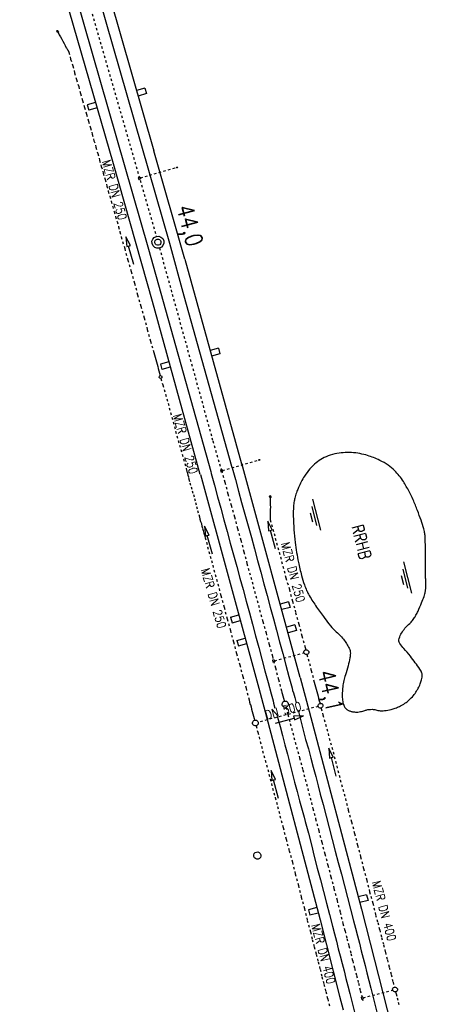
# Model space of a CAD drawing. Extents: x 447426 to 448116, y 440349 to 441552.
# Tile 3 of 21: x 447698 to 447787, y 440723 to 440928. Entities that reach past the tile are written whole.
import ezdxf

# ---------------------------------------------------------------- set-up
doc = ezdxf.new("R2010")
doc.units = 0
doc.header["$LTSCALE"] = 2
doc.header["$MEASUREMENT"] = 0
for name, pattern in [('ACAD_ISO03W100', [0.5, 0.25, -0.25]), ('ACAD_ISO05W100', [0.5, 0.25, -0.25]), ('ACAD_ISO10W100W', [0.5, 0.25, -0.25]), ('AUSGEZOGEN', [0]), ('STRICHLINIEX2', [0.5, 0.25, -0.25])]:
    doc.linetypes.add(name, pattern=pattern)
for name, color, linetype in [('Bahnachse', 7, 'CONTINUOUS'), ('Durchlässe', 15, 'CONTINUOUS'), ('FBR', 8, 'CONTINUOUS'), ('Gleisachsen', 7, 'CONTINUOUS'), ('Ingenieurbauwerke', 15, 'CONTINUOUS'), ('RRB', 4, 'AUSGEZOGEN'), ('TEXTU', 4, 'CONTINUOUS'), ('Tiefenentwässerung', 15, 'CONTINUOUS')]:
    doc.layers.add(name, color=color, linetype=linetype)
doc.styles.add('ROMANS', font='romans.shx', dxfattribs={"width": 0.8})

# ---------------------------------------------------------------- blocks, each defined once
blk = doc.blocks.new('WASSER2')
at = {"layer": 'TEXTU'}
for p, q in [((-3.34, 0.01), (3.36, 0.01)), ((-1.9, -0.54), (2.16, -0.54)), ((-0.7, -1.16), (1.24, -1.16))]:
    blk.add_line(p, q, dxfattribs=at)

msp = doc.modelspace()

# ---------------------------------------------------------------- linework, layer by layer
at = {"layer": 'Bahnachse', "linetype": 'ACAD_ISO10W100W'}
for p, q in [((447699.12, 440976.89), (447726.26, 440882.58)), ((447726.94, 440880.17), (447738.03, 440840.04)), ((447738.03, 440840.04), (447739.76, 440834.22))]:
    msp.add_line(p, q, dxfattribs=at)
at = {"layer": 'Bahnachse', "linetype": 'ACAD_ISO05W100'}
for p, q in [((447739.76, 440834.22), (447739.85, 440833.88)), ((447739.85, 440833.88), (447740.54, 440831.46)), ((447740.54, 440831.46), (447741.18, 440829.03)), ((447741.18, 440829.03), (447741.86, 440826.66)), ((447741.86, 440826.66), (447742.55, 440824.23)), ((447742.55, 440824.23), (447743.18, 440821.8)), ((447743.18, 440821.8), (447743.87, 440819.38)), ((447743.87, 440819.38), (447744.5, 440817)), ((447744.5, 440817), (447745.14, 440814.57)), ((447745.14, 440814.57), (447747.78, 440804.91)), ((447747.78, 440804.91), (447748.47, 440802.49)), ((447748.47, 440802.49), (447749.1, 440800.11)), ((447749.1, 440800.11), (447749.74, 440797.68)), ((447749.74, 440797.68), (447750.42, 440795.26)), ((447750.42, 440795.26), (447751.06, 440792.83)), ((447751.06, 440792.83), (447751.69, 440790.45)), ((447751.69, 440790.45), (447752.33, 440788.02)), ((447752.33, 440788.02), (447752.46, 440787.53)), ((447752.46, 440787.53), (447752.63, 440787.05)), ((447752.63, 440787.05), (447752.76, 440786.57)), ((447752.76, 440786.57), (447752.89, 440786.08)), ((447752.89, 440786.08), (447752.93, 440785.91)), ((447753.26, 440784.65), (447753.56, 440783.52)), ((447753.56, 440783.52), (447753.65, 440783.16)), ((447753.65, 440783.16), (447754.16, 440781.27)), ((447754.16, 440781.27), (447754.67, 440779.33)), ((447754.67, 440779.33), (447755.18, 440777.38)), ((447755.18, 440777.38), (447755.74, 440775.45)), ((447755.74, 440775.45), (447756.08, 440774.13)), ((447756.08, 440774.13), (447756.75, 440771.61)), ((447756.75, 440771.61), (447757.26, 440769.66)), ((447757.26, 440769.66), (447757.77, 440767.72)), ((447757.77, 440767.72), (447758.86, 440763.56)), ((447758.86, 440763.56), (447759.42, 440761.45)), ((447759.42, 440761.45), (447760.06, 440759.02)), ((447760.06, 440759.02), (447760.7, 440756.59)), ((447760.7, 440756.59), (447761.34, 440754.16)), ((447761.34, 440754.16), (447761.97, 440751.78)), ((447761.97, 440751.78), (447762.6, 440749.35)), ((447762.6, 440749.35), (447763.24, 440746.92)), ((447763.24, 440746.92), (447763.88, 440744.49)), ((447763.88, 440744.49), (447764.52, 440742.06)), ((447764.52, 440742.06), (447765.1, 440739.67)), ((447765.1, 440739.67), (447765.55, 440738.12)), ((447765.55, 440738.12), (447765.94, 440736.56)), ((447765.94, 440736.56), (447766.34, 440735.01)), ((447766.34, 440735.01), (447766.74, 440733.45)), ((447766.74, 440733.45), (447767.14, 440731.89)), ((447767.14, 440731.89), (447767.53, 440730.39)), ((447767.53, 440730.39), (447767.93, 440728.83)), ((447767.93, 440728.83), (447768.33, 440727.27)), ((447768.33, 440727.27), (447768.72, 440725.71)), ((447768.72, 440725.71), (447769.12, 440724.16)), ((447769.12, 440724.16), (447769.36, 440723.28))]:
    msp.add_line(p, q, dxfattribs=at)
at = {"layer": 'Bahnachse', "linetype": 'Continuous'}
for centre, major_axis, start_param, end_param in [((447726.6, 440881.37), (-0.884, 0.884), 2.595086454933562, 8.878271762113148), ((447726.6, 440881.37), (-0.46, 0.46), 2.595086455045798, 8.878271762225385), ((447753.1, 440785.28), (-0.46, 0.46), 2.595086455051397, 8.878271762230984)]:
    msp.add_ellipse(centre, major_axis=major_axis, ratio=1, start_param=start_param, end_param=end_param, dxfattribs=at)
at = {"layer": 'Durchlässe', "linetype": 'STRICHLINIEX2'}
msp.add_line((447759.97, 440784.82), (447747.47, 440781.54), dxfattribs=at)
at = {"layer": 'Durchlässe', "linetype": 'Continuous'}
for p, q in [((447751.08, 440781.37), (447754.95, 440782.39)), ((447756.88, 440782.89), (447754.85, 440782.77)), ((447754.85, 440782.77), (447754.95, 440782.39)), ((447754.95, 440782.39), (447755.05, 440782)), ((447755.05, 440782), (447756.88, 440782.89))]:
    msp.add_line(p, q, dxfattribs=at)
msp.add_ellipse((447747.29, 440753.81), major_axis=(-0.53, 0.53), ratio=1, start_param=2.595086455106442, end_param=8.878271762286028, dxfattribs=at)
at = {"layer": 'FBR', "flags": 128}
msp.add_lwpolyline([(447769.46, 441025.43, 0.002594), (447771.49, 441016.81, -0.006076), (447771.7, 441015.87, -0.000353), (447776.21, 440994.6, -0.002468), (447776.84, 440991.56, -0.000901), (447779.57, 440977.85, -0.00115), (447781.66, 440967.1, -0.001191), (447784.42, 440952.59, -0.001728), (447786.27, 440942.57, -0.001757), (447786.35, 440942.13, -0.000033), (447790.5, 440918.16, -0.002365), (447791.89, 440909.85, -0.001203), (447794.52, 440893.52)], format="xyb", dxfattribs=at)
at = {"layer": 'Gleisachsen', "linetype": 'Continuous'}
for p, q in [((447700.33, 440964.55), (447724.68, 440879.92)), ((447704.65, 440965.79), (447729, 440881.17)), ((447729.01, 440881.14), (447732.02, 440870.23)), ((447724.67, 440879.95), (447727.69, 440869.01)), ((447732.02, 440870.23), (447741.94, 440834.79)), ((447727.69, 440869.01), (447737.6, 440833.65)), ((447737.6, 440833.65), (447737.71, 440833.26)), ((447741.94, 440834.79), (447742.03, 440834.45)), ((447742.03, 440834.45), (447742.72, 440832.03)), ((447737.71, 440833.26), (447738.35, 440830.83)), ((447742.72, 440832.03), (447743.36, 440829.6)), ((447738.35, 440830.83), (447739.04, 440828.41)), ((447743.36, 440829.6), (447744.03, 440827.23)), ((447739.04, 440828.41), (447739.72, 440826.04)), ((447744.03, 440827.23), (447744.72, 440824.8)), ((447739.72, 440826.04), (447740.36, 440823.61)), ((447740.36, 440823.61), (447741.04, 440821.18)), ((447744.72, 440824.8), (447745.36, 440822.37)), ((447741.04, 440821.18), (447741.67, 440818.8)), ((447745.36, 440822.37), (447746.05, 440819.95)), ((447746.05, 440819.95), (447746.68, 440817.57)), ((447741.67, 440818.8), (447742.36, 440816.38)), ((447746.68, 440817.57), (447747.32, 440815.14)), ((447742.36, 440816.38), (447743, 440813.95)), ((447747.32, 440815.14), (447748, 440812.72)), ((447743, 440813.95), (447743.64, 440811.52)), ((447743.64, 440811.52), (447744.32, 440809.15)), ((447748, 440812.72), (447748.63, 440810.34)), ((447744.32, 440809.15), (447744.95, 440806.72)), ((447748.63, 440810.34), (447749.32, 440807.91)), ((447749.32, 440807.91), (447749.96, 440805.48)), ((447744.95, 440806.72), (447745.64, 440804.29)), ((447749.96, 440805.48), (447750.64, 440803.06)), ((447745.64, 440804.29), (447746.27, 440801.91)), ((447750.64, 440803.06), (447751.28, 440800.68)), ((447746.27, 440801.91), (447746.91, 440799.48)), ((447751.28, 440800.68), (447751.91, 440798.25)), ((447746.91, 440799.48), (447747.6, 440797.06)), ((447747.6, 440797.06), (447748.23, 440794.68)), ((447751.91, 440798.25), (447752.6, 440795.83)), ((447748.23, 440794.68), (447748.86, 440792.25)), ((447752.6, 440795.83), (447753.24, 440793.4)), ((447753.24, 440793.4), (447753.87, 440791.02)), ((447748.86, 440792.25), (447749.55, 440789.83)), ((447753.87, 440791.02), (447754.51, 440788.59)), ((447749.55, 440789.83), (447750.18, 440787.45)), ((447754.51, 440788.59), (447754.63, 440788.1)), ((447750.18, 440787.45), (447750.31, 440786.96)), ((447750.31, 440786.96), (447750.44, 440786.48)), ((447750.44, 440786.48), (447750.56, 440785.99)), ((447754.63, 440788.1), (447754.81, 440787.62)), ((447754.81, 440787.62), (447754.94, 440787.14)), ((447754.94, 440787.14), (447755.07, 440786.65)), ((447755.07, 440786.65), (447755.35, 440785.58)), ((447750.56, 440785.99), (447750.69, 440785.5)), ((447750.69, 440785.5), (447750.97, 440784.44)), ((447751.41, 440782.78), (447751.46, 440782.59)), ((447751.46, 440782.59), (447752.02, 440780.65)), ((447755.78, 440783.92), (447755.83, 440783.74)), ((447755.83, 440783.74), (447756.33, 440781.84)), ((447752.02, 440780.65), (447752.52, 440778.76)), ((447756.33, 440781.84), (447756.84, 440779.9)), ((447752.52, 440778.76), (447753.03, 440776.81)), ((447756.84, 440779.9), (447757.35, 440777.95)), ((447753.03, 440776.81), (447753.54, 440774.87)), ((447757.35, 440777.95), (447757.91, 440776.02)), ((447757.91, 440776.02), (447758.42, 440774.07)), ((447753.54, 440774.87), (447754.05, 440772.92)), ((447758.42, 440774.07), (447758.93, 440772.18)), ((447754.05, 440772.92), (447754.56, 440770.98)), ((447758.93, 440772.18), (447759.44, 440770.23)), ((447754.56, 440770.98), (447755.06, 440769.08)), ((447759.44, 440770.23), (447759.95, 440768.29)), ((447755.06, 440769.08), (447755.57, 440767.14)), ((447759.95, 440768.29), (447760.4, 440766.56)), ((447755.57, 440767.14), (447756.08, 440765.2)), ((447760.4, 440766.56), (447760.97, 440764.4)), ((447756.08, 440765.2), (447757.01, 440761.81)), ((447760.97, 440764.4), (447761.6, 440762.02)), ((447757.01, 440761.81), (447757.27, 440760.88)), ((447761.6, 440762.02), (447762.24, 440759.59)), ((447757.27, 440760.88), (447757.91, 440758.45)), ((447757.91, 440758.45), (447758.55, 440756.02)), ((447762.24, 440759.59), (447762.87, 440757.16)), ((447758.55, 440756.02), (447759.14, 440753.58)), ((447762.87, 440757.16), (447763.51, 440754.73)), ((447759.14, 440753.58), (447759.77, 440751.2)), ((447763.51, 440754.73), (447764.14, 440752.35)), ((447764.14, 440752.35), (447764.78, 440749.92)), ((447759.77, 440751.2), (447760.41, 440748.77)), ((447764.78, 440749.92), (447765.42, 440747.49)), ((447760.41, 440748.77), (447761.04, 440746.34)), ((447765.42, 440747.49), (447766.06, 440745.06)), ((447761.04, 440746.34), (447761.68, 440743.91)), ((447761.68, 440743.91), (447762.31, 440741.53)), ((447766.06, 440745.06), (447766.69, 440742.63)), ((447762.31, 440741.53), (447762.95, 440739.1)), ((447766.69, 440742.63), (447767.27, 440740.24)), ((447767.27, 440740.24), (447767.72, 440738.69)), ((447762.95, 440739.1), (447763.35, 440737.54)), ((447763.35, 440737.54), (447763.75, 440735.99)), ((447767.72, 440738.69), (447768.12, 440737.13)), ((447768.12, 440737.13), (447768.52, 440735.58)), ((447763.75, 440735.99), (447764.14, 440734.43)), ((447768.52, 440735.58), (447768.92, 440734.02)), ((447764.14, 440734.43), (447764.54, 440732.92)), ((447768.92, 440734.02), (447769.32, 440732.46)), ((447764.54, 440732.92), (447764.93, 440731.36)), ((447764.93, 440731.36), (447765.33, 440729.81)), ((447769.32, 440732.46), (447769.71, 440730.96)), ((447765.33, 440729.81), (447765.73, 440728.25)), ((447769.71, 440730.96), (447770.1, 440729.4)), ((447770.1, 440729.4), (447770.5, 440727.84)), ((447765.73, 440728.25), (447766.13, 440726.69)), ((447770.5, 440727.84), (447770.92, 440726.2)), ((447766.13, 440726.69), (447766.53, 440725.14)), ((447766.56, 440725.11), (447782.25, 440662.32)), ((447770.92, 440726.2), (447786.62, 440663.41))]:
    msp.add_line(p, q, dxfattribs=at)
at = {"layer": 'Ingenieurbauwerke', "linetype": 'Continuous'}
for p, q in [((447706.41, 440967.65), (447725.76, 440900.41)), ((447697.86, 440965.19), (447717.27, 440897.72)), ((447723.88, 440913.43), (447722.15, 440912.92)), ((447723.88, 440913.43), (447724.22, 440912.28)), ((447724.22, 440912.28), (447722.49, 440911.77)), ((447713.6, 440910.46), (447711.87, 440909.95)), ((447711.87, 440909.95), (447712.21, 440908.8)), ((447713.94, 440909.31), (447712.21, 440908.8)), ((447732.21, 440877.82), (447725.76, 440900.41)), ((447717.27, 440897.72), (447725.39, 440869.1)), ((447722.53, 440894.82), (447722.91, 440894.93)), ((447722.53, 440894.82), (447722.64, 440894.43)), ((447722.91, 440894.93), (447723.02, 440894.55)), ((447722.64, 440894.43), (447723.02, 440894.55)), ((447732.21, 440877.82), (447743.97, 440835.25)), ((447725.39, 440869.1), (447735.32, 440833.15)), ((447739.19, 440859.3), (447737.46, 440858.83)), ((447739.51, 440858.15), (447737.78, 440857.67)), ((447739.19, 440859.3), (447739.51, 440858.15)), ((447728.86, 440856.52), (447727.13, 440856.04)), ((447727.13, 440856.04), (447727.45, 440854.88)), ((447729.18, 440855.36), (447727.45, 440854.88)), ((447739.61, 440834), (447740, 440834.11)), ((447739.61, 440834), (447739.72, 440833.62)), ((447739.72, 440833.62), (447740.11, 440833.73)), ((447740, 440834.11), (447740.11, 440833.73)), ((447756.24, 440790.87), (447744.07, 440835.35)), ((447735.46, 440833.09), (447747.63, 440788.6)), ((447753.81, 440806.58), (447752.07, 440806.12)), ((447754.12, 440805.42), (447752.38, 440804.96)), ((447753.81, 440806.58), (447754.12, 440805.42)), ((447741.73, 440803.38), (447743.46, 440803.86)), ((447741.73, 440803.38), (447742.05, 440802.22)), ((447742.05, 440802.22), (447743.78, 440802.71)), ((447755.13, 440801.76), (447753.39, 440801.29)), ((447755.44, 440800.6), (447753.7, 440800.13)), ((447755.13, 440801.76), (447755.44, 440800.6)), ((447743.03, 440798.55), (447744.77, 440799.04)), ((447743.03, 440798.55), (447743.35, 440797.4)), ((447743.35, 440797.4), (447745.09, 440797.88)), ((447750.83, 440794.51), (447750.44, 440794.41)), ((447750.83, 440794.51), (447750.93, 440794.13)), ((447750.44, 440794.41), (447750.54, 440794.02)), ((447750.93, 440794.13), (447750.54, 440794.02)), ((447756.24, 440790.87), (447758.08, 440783.86)), ((447747.63, 440788.6), (447749.47, 440781.6)), ((447758.08, 440783.86), (447768.98, 440742.66)), ((447749.47, 440781.6), (447760.37, 440740.41)), ((447770.04, 440745.66), (447768.29, 440745.2)), ((447770.04, 440745.66), (447770.34, 440744.49)), ((447770.34, 440744.49), (447768.6, 440744.04)), ((447759.67, 440743), (447757.93, 440742.55)), ((447757.93, 440742.55), (447758.23, 440741.38)), ((447759.97, 440741.84), (447758.23, 440741.38)), ((447768.98, 440742.66), (447775.92, 440715.27)), ((447760.37, 440740.41), (447764.42, 440724.57)), ((447764.42, 440724.57), (447765.13, 440721.74)), ((447768.87, 440724.33), (447769.26, 440724.43)), ((447768.87, 440724.33), (447768.97, 440723.95)), ((447768.97, 440723.95), (447769.36, 440724.05)), ((447769.26, 440724.43), (447769.36, 440724.05))]:
    msp.add_line(p, q, dxfattribs=at)
at = {"layer": 'Ingenieurbauwerke', "linetype": 'ACAD_ISO03W100'}
for p, q in [((447722.97, 440894.74), (447730.73, 440896.97)), ((447740.05, 440833.92), (447747.81, 440836.12)), ((447750.88, 440794.32), (447757.01, 440795.98)), ((447769.31, 440724.24), (447775.46, 440725.81))]:
    msp.add_line(p, q, dxfattribs=at)
at = {"layer": 'Ingenieurbauwerke', "linetype": 'Continuous'}
msp.add_ellipse((447730.61, 440896.93), major_axis=(0.13, 0.038), ratio=0.555556, start_param=0, end_param=6.283185, dxfattribs=at)
msp.add_ellipse((447747.69, 440836.08), major_axis=(0.13, 0.035), ratio=0.555556, dxfattribs=at)
at = {"layer": 'RRB', "flags": 128}
msp.add_lwpolyline([(447767.87, 440783.65, 0.045139), (447768.49, 440783.69, 0.028414), (447769.45, 440783.9, 0.026808), (447769.8, 440784.02, -0.031549), (447770.1, 440784.12, -0.042308), (447770.47, 440784.18, -0.021341), (447771.2, 440784.22, -0.078383), (447771.96, 440784.1, 0.06651), (447772.84, 440783.93, 0.047342), (447774.07, 440783.99, 0.039495), (447775.52, 440784.32, 0.021193), (447776.46, 440784.65, 0.024527), (447777.24, 440785.01, 0.035953), (447778.25, 440785.64, 0.038115), (447779.11, 440786.37, 0.033564), (447779.95, 440787.32, 0.038149), (447780.57, 440788.25, 0.013502), (447780.96, 440789, 0.019406), (447781.19, 440789.54, 0.022604), (447781.46, 440790.32, 0.032119), (447781.59, 440790.9, 0.028779), (447781.62, 440791.22, 0.037233), (447781.61, 440791.48, 0.056329), (447781.55, 440791.76, 0.035781), (447781.37, 440792.17, 0.036588), (447781.13, 440792.56, 0.004919), (447779.14, 440795.27, 0.034167), (447777.77, 440796.86, -0.054305), (447776.95, 440797.9, -0.224847), (447776.81, 440798.98, -0.097963), (447778.01, 440801.08, -0.036232), (447779, 440802.08, 0.060215), (447779.58, 440802.71, 0.007868), (447780.11, 440803.48, 0.02034), (447780.29, 440803.79, 0.0192), (447780.73, 440804.65, 0.009904), (447781.47, 440806.37, 0.009693), (447781.98, 440807.69, 0.023659), (447782.15, 440808.25, 0.03132), (447782.3, 440809.01, 0.035249), (447782.34, 440809.7, 0.000059), (447782.33, 440810.77, 0.000064), (447782.31, 440811.76, 0.000003), (447782.3, 440812.96, -0.000002), (447782.28, 440814.16, -0.001792), (447782.26, 440817.26, 0.002346), (447782.23, 440819.62, 0.022728), (447782.19, 440820.36, 0.020648), (447782.07, 440821.17, 0.026158), (447781.92, 440821.76, 0.008621), (447781.35, 440823.54, 0.010483), (447780.61, 440825.58, 0.00951), (447779.71, 440827.8, 0.021209), (447778.86, 440829.55, 0.017357), (447777.67, 440831.59, 0.028065), (447776.82, 440832.8, 0.028369), (447775.84, 440833.89, 0.045169), (447774.51, 440834.99, 0.038596), (447772.77, 440836, 0.018422), (447771.46, 440836.57, 0.020225), (447770.24, 440837, 0.027551), (447768.62, 440837.4, 0.026444), (447766.9, 440837.62, 0.035899), (447765.59, 440837.63, 0.027155), (447763.86, 440837.42, 0.045672), (447762.02, 440836.92, 0.050853), (447760.48, 440836.16, 0.038075), (447759.21, 440835.23, 0.042915), (447758.24, 440834.23, 0.023875), (447757.11, 440832.72, 0.032547), (447756.42, 440831.52, 0.011571), (447755.87, 440830.35, 0.016076), (447755.52, 440829.49, 0.018726), (447755.16, 440828.39, 0.023668), (447754.95, 440827.5, 0.031406), (447754.82, 440826.4, 0.017468), (447754.78, 440824.43, 0.013691), (447754.9, 440821.56, 0.014977), (447755.16, 440818.94, 0.008951), (447755.46, 440816.87, 0.008867), (447755.85, 440814.79, 0.015455), (447756.49, 440812.07, 0.020864), (447757.1, 440810.1, 0.015324), (447757.55, 440808.96, 0.022026), (447757.92, 440808.2, 0.02007), (447758.66, 440806.95, 0.010385), (447760.22, 440804.64, 0.005673), (447761.05, 440803.5, 0.004222), (447762.2, 440801.98, 0.044727), (447763.5, 440800.57, -0.034822), (447765.2, 440798.8, -0.058186), (447766.42, 440796.93, -0.122609), (447766.65, 440795.89, -0.037109), (447766.56, 440794.92, -0.021218), (447766.19, 440793.26, -0.017904), (447765.62, 440791.36, 0.029844), (447765.3, 440790.21, 0.020943), (447765.07, 440788.89, 0.022749), (447764.97, 440787.66, 0.016051), (447764.97, 440786.71, 0.024114), (447765.02, 440786.09, 0.021766), (447765.1, 440785.59, 0.032762), (447765.19, 440785.26, 0.033274), (447765.35, 440784.9, 0.040058), (447765.52, 440784.62, 0.014387), (447765.63, 440784.48, 0.017073), (447765.73, 440784.37, 0.035054), (447765.93, 440784.19, 0.037197), (447766.15, 440784.04, 0.032031), (447766.37, 440783.93, 0.027214), (447766.65, 440783.84, 0.016753), (447766.96, 440783.76, 0.015856), (447767.29, 440783.69, 0.018923), (447767.54, 440783.67, 0.014079)], format="xyb", close=True, dxfattribs=at)
at = {"layer": 'Tiefenentwässerung', "linetype": 'ACAD_ISO03W100'}
for p, q in [((447705.64, 440925.42), (447705.86, 440924.97)), ((447705.86, 440924.97), (447706.09, 440924.51)), ((447706.09, 440924.51), (447706.37, 440924.07)), ((447706.37, 440924.07), (447706.6, 440923.61)), ((447706.6, 440923.61), (447706.83, 440923.16)), ((447706.83, 440923.16), (447707.1, 440922.71)), ((447707.1, 440922.71), (447707.33, 440922.26)), ((447707.33, 440922.26), (447707.56, 440921.8)), ((447707.56, 440921.8), (447707.84, 440921.36)), ((447707.84, 440921.36), (447708.06, 440920.9)), ((447708.06, 440920.9), (447708.46, 440919.46)), ((447708.46, 440919.46), (447708.89, 440918.07)), ((447708.89, 440918.07), (447709.29, 440916.62)), ((447709.29, 440916.62), (447709.68, 440915.18)), ((447709.68, 440915.18), (447710.13, 440913.74)), ((447710.13, 440913.74), (447710.52, 440912.3)), ((447710.52, 440912.3), (447710.92, 440910.85)), ((447710.92, 440910.85), (447711.36, 440909.42)), ((447711.36, 440909.42), (447711.76, 440907.97)), ((447711.76, 440907.97), (447712.15, 440906.52)), ((447712.15, 440906.52), (447712.57, 440905.19)), ((447712.57, 440905.19), (447712.94, 440903.84)), ((447712.94, 440903.84), (447713.31, 440902.49)), ((447713.31, 440902.49), (447713.73, 440901.15)), ((447713.73, 440901.15), (447714.1, 440899.8)), ((447714.1, 440899.8), (447714.47, 440898.45)), ((447714.47, 440898.45), (447714.84, 440897.1)), ((447714.84, 440897.1), (447715.25, 440895.76)), ((447715.25, 440895.76), (447715.62, 440894.41)), ((447715.62, 440894.41), (447715.99, 440893.06)), ((447715.99, 440893.06), (447716.28, 440892)), ((447716.28, 440892), (447716.62, 440890.95)), ((447716.62, 440890.95), (447716.91, 440889.89)), ((447716.91, 440889.89), (447717.2, 440888.83)), ((447717.2, 440888.83), (447717.49, 440887.77)), ((447717.49, 440887.77), (447717.78, 440886.71)), ((447717.78, 440886.71), (447718.12, 440885.66)), ((447718.12, 440885.66), (447718.41, 440884.6)), ((447718.41, 440884.6), (447718.7, 440883.54)), ((447718.7, 440883.54), (447718.99, 440882.48)), ((447718.99, 440882.48), (447719.7, 440880.08)), ((447719.7, 440880.08), (447720.36, 440877.67)), ((447720.36, 440877.67), (447721.02, 440875.25)), ((447721.02, 440875.25), (447721.73, 440872.86)), ((447721.73, 440872.86), (447722.39, 440870.44)), ((447722.39, 440870.44), (447723.09, 440868.05)), ((447723.09, 440868.05), (447723.75, 440865.63)), ((447723.75, 440865.63), (447724.41, 440863.22)), ((447724.41, 440863.22), (447725.07, 440860.81)), ((447725.07, 440860.81), (447725.78, 440858.41)), ((447725.78, 440858.41), (447725.91, 440857.93)), ((447725.91, 440857.93), (447726.04, 440857.45)), ((447726.04, 440857.45), (447726.18, 440856.97)), ((447726.18, 440856.97), (447726.31, 440856.48)), ((447726.31, 440856.48), (447726.44, 440856)), ((447726.44, 440856), (447726.57, 440855.52)), ((447726.57, 440855.52), (447726.69, 440855.09)), ((447726.69, 440855.09), (447726.82, 440854.6)), ((447726.82, 440854.6), (447726.95, 440854.12)), ((447726.95, 440854.12), (447727.09, 440853.64)), ((447727.09, 440853.64), (447727.09, 440853.62)), ((447727.25, 440853.04), (447727.61, 440851.71)), ((447727.61, 440851.71), (447728.19, 440849.79)), ((447728.19, 440849.79), (447728.72, 440847.87)), ((447728.72, 440847.87), (447729.25, 440845.94)), ((447729.25, 440845.94), (447729.77, 440844.01)), ((447729.77, 440844.01), (447730.3, 440842.08)), ((447730.3, 440842.08), (447730.83, 440840.15)), ((447730.83, 440840.15), (447731.4, 440838.23)), ((447731.4, 440838.23), (447731.93, 440836.3)), ((447731.93, 440836.3), (447732.46, 440834.37)), ((447732.46, 440834.37), (447732.5, 440834.23)), ((447732.5, 440834.23), (447732.54, 440834.09)), ((447732.54, 440834.09), (447732.58, 440833.94)), ((447732.58, 440833.94), (447732.62, 440833.8)), ((447732.62, 440833.8), (447732.66, 440833.65)), ((447732.66, 440833.65), (447732.7, 440833.51)), ((447732.7, 440833.51), (447732.74, 440833.36)), ((447732.74, 440833.36), (447732.78, 440833.22)), ((447732.78, 440833.22), (447732.82, 440833.07)), ((447732.82, 440833.07), (447732.86, 440832.93)), ((447732.86, 440832.93), (447732.95, 440832.57)), ((447732.98, 440832.44), (447733.07, 440832.1)), ((447733.07, 440832.1), (447733.28, 440831.32)), ((447733.28, 440831.32), (447733.5, 440830.5)), ((447733.5, 440830.5), (447733.77, 440829.69)), ((447733.77, 440829.69), (447733.99, 440828.87)), ((447733.99, 440828.87), (447734.22, 440828.05)), ((447734.22, 440828.05), (447734.44, 440827.22)), ((447734.44, 440827.22), (447734.66, 440826.4)), ((447749.98, 440828.72), (447749.98, 440828.35)), ((447749.98, 440828.35), (447750, 440827.79)), ((447750, 440827.79), (447750, 440827.28)), ((447750, 440827.28), (447750, 440826.77)), ((447734.66, 440826.4), (447734.88, 440825.58)), ((447734.88, 440825.58), (447735.1, 440824.76)), ((447750.01, 440826.26), (447749.96, 440825.74)), ((447749.96, 440825.74), (447749.96, 440825.23)), ((447749.96, 440825.23), (447749.98, 440824.67)), ((447750, 440826.77), (447750.01, 440826.26)), ((447735.1, 440824.76), (447735.25, 440824.28)), ((447735.25, 440824.28), (447735.35, 440823.79)), ((447735.35, 440823.79), (447735.5, 440823.31)), ((447735.5, 440823.31), (447735.65, 440822.83)), ((447749.98, 440824.67), (447749.98, 440824.16)), ((447749.98, 440824.16), (447749.98, 440823.65)), ((447749.98, 440823.65), (447750.24, 440822.68)), ((447735.65, 440822.83), (447735.76, 440822.34)), ((447735.76, 440822.34), (447735.91, 440821.86)), ((447735.91, 440821.86), (447736.06, 440821.38)), ((447736.06, 440821.38), (447736.16, 440820.89)), ((447750.24, 440822.68), (447750.49, 440821.71)), ((447750.49, 440821.71), (447750.79, 440820.76)), ((447736.16, 440820.89), (447736.31, 440820.41)), ((447736.31, 440820.41), (447736.41, 440819.92)), ((447736.41, 440819.92), (447736.71, 440818.96)), ((447750.79, 440820.76), (447751.04, 440819.79)), ((447751.04, 440819.79), (447751.29, 440818.82)), ((447736.71, 440818.96), (447736.96, 440817.99)), ((447736.96, 440817.99), (447737.21, 440817.02)), ((447737.21, 440817.02), (447737.47, 440816.06)), ((447751.29, 440818.82), (447751.54, 440817.85)), ((447751.54, 440817.85), (447751.85, 440816.89)), ((447737.47, 440816.06), (447737.76, 440815.15)), ((447737.76, 440815.15), (447738.01, 440814.18)), ((447751.85, 440816.89), (447752.1, 440815.92)), ((447752.1, 440815.92), (447752.35, 440814.95)), ((447752.35, 440814.95), (447752.6, 440813.98)), ((447738.01, 440814.18), (447738.26, 440813.21)), ((447738.26, 440813.21), (447738.51, 440812.24)), ((447752.6, 440813.98), (447753.25, 440811.56)), ((447738.51, 440812.24), (447738.81, 440811.28)), ((447738.81, 440811.28), (447739.06, 440810.31)), ((447753.25, 440811.56), (447753.96, 440809.16)), ((447739.06, 440810.31), (447739.72, 440807.89)), ((447753.96, 440809.16), (447754.61, 440806.74)), ((447739.72, 440807.89), (447740.37, 440805.47)), ((447754.61, 440806.74), (447755.27, 440804.32)), ((447740.37, 440805.47), (447741.03, 440803.06)), ((447741.03, 440803.06), (447741.68, 440800.64)), ((447755.27, 440804.32), (447755.92, 440801.9)), ((447741.68, 440800.64), (447742.32, 440798.27)), ((447755.92, 440801.9), (447756.57, 440799.49)), ((447756.57, 440799.49), (447757.23, 440797.07)), ((447742.32, 440798.27), (447742.98, 440795.85)), ((447757.23, 440797.07), (447757.36, 440796.59)), ((447742.98, 440795.85), (447743.63, 440793.44)), ((447757.62, 440795.63), (447757.87, 440794.7)), ((447757.87, 440794.7), (447758.52, 440792.28)), ((447743.63, 440793.44), (447744.28, 440791.02)), ((447744.28, 440791.02), (447744.94, 440788.6)), ((447758.52, 440792.28), (447759.13, 440789.85)), ((447744.94, 440788.6), (447745.59, 440786.18)), ((447759.13, 440789.85), (447759.28, 440789.37)), ((447759.28, 440789.37), (447759.43, 440788.9)), ((447759.43, 440788.9), (447759.53, 440788.41)), ((447759.53, 440788.41), (447759.68, 440787.93)), ((447759.68, 440787.93), (447759.78, 440787.44)), ((447759.78, 440787.44), (447759.93, 440786.96)), ((447759.93, 440786.96), (447760.04, 440786.47)), ((447760.04, 440786.47), (447760.19, 440785.99)), ((447745.59, 440786.18), (447745.69, 440785.69)), ((447745.69, 440785.69), (447745.84, 440785.21)), ((447745.84, 440785.21), (447745.99, 440784.73)), ((447745.99, 440784.73), (447746.1, 440784.24)), ((447746.1, 440784.24), (447746.25, 440783.77)), ((447760.19, 440785.99), (447760.34, 440785.51)), ((447760.6, 440784.39), (447760.94, 440783.08)), ((447746.25, 440783.77), (447746.35, 440783.28)), ((447746.35, 440783.28), (447746.5, 440782.8)), ((447746.5, 440782.8), (447746.65, 440782.32)), ((447746.65, 440782.32), (447746.72, 440781.96)), ((447760.94, 440783.08), (447761.49, 440781.15)), ((447747.04, 440780.8), (447747.39, 440779.46)), ((447761.49, 440781.15), (447762, 440779.21)), ((447747.39, 440779.46), (447747.9, 440777.52)), ((447762, 440779.21), (447762.5, 440777.28)), ((447747.9, 440777.52), (447748.4, 440775.58)), ((447762.5, 440777.28), (447763.05, 440775.35)), ((447748.4, 440775.58), (447748.95, 440773.65)), ((447763.05, 440775.35), (447763.56, 440773.41)), ((447748.95, 440773.65), (447749.46, 440771.72)), ((447763.56, 440773.41), (447764.06, 440771.47)), ((447749.46, 440771.72), (447749.96, 440769.78)), ((447764.06, 440771.47), (447764.56, 440769.53)), ((447749.96, 440769.78), (447750.46, 440767.84)), ((447750.46, 440767.84), (447751.02, 440765.91)), ((447764.56, 440769.53), (447765.07, 440767.6)), ((447751.02, 440765.91), (447751.51, 440764.02)), ((447765.07, 440767.6), (447765.62, 440765.67)), ((447751.51, 440764.02), (447752.01, 440762.08)), ((447765.62, 440765.67), (447766.22, 440763.24)), ((447752.01, 440762.08), (447752.67, 440759.67)), ((447766.22, 440763.24), (447766.88, 440760.82)), ((447752.67, 440759.67), (447753.27, 440757.24)), ((447766.88, 440760.82), (447767.53, 440758.41)), ((447767.53, 440758.41), (447768.14, 440755.98)), ((447753.27, 440757.24), (447753.93, 440754.82)), ((447768.14, 440755.98), (447768.79, 440753.56)), ((447753.93, 440754.82), (447754.58, 440752.4)), ((447768.79, 440753.56), (447769.4, 440751.13)), ((447754.58, 440752.4), (447755.19, 440749.98)), ((447755.19, 440749.98), (447755.84, 440747.56)), ((447769.4, 440751.13), (447770.05, 440748.71)), ((447755.84, 440747.56), (447756.43, 440745.18)), ((447770.05, 440748.71), (447770.65, 440746.29)), ((447770.65, 440746.29), (447771.31, 440743.87)), ((447756.43, 440745.18), (447757.09, 440742.76)), ((447771.31, 440743.87), (447771.91, 440741.44)), ((447757.09, 440742.76), (447757.69, 440740.33)), ((447771.91, 440741.44), (447772.34, 440739.89)), ((447757.69, 440740.33), (447758.35, 440737.92)), ((447772.34, 440739.89), (447772.76, 440738.35)), ((447758.35, 440737.92), (447758.72, 440736.36)), ((447772.76, 440738.35), (447773.13, 440736.79)), ((447758.72, 440736.36), (447759.14, 440734.81)), ((447773.13, 440736.79), (447773.55, 440735.25)), ((447773.55, 440735.25), (447773.93, 440733.69)), ((447759.14, 440734.81), (447759.56, 440733.27)), ((447759.56, 440733.27), (447759.94, 440731.71)), ((447773.93, 440733.69), (447774.35, 440732.14)), ((447759.94, 440731.71), (447760.36, 440730.16)), ((447774.35, 440732.14), (447774.72, 440730.59)), ((447760.36, 440730.16), (447760.73, 440728.61)), ((447774.72, 440730.59), (447775.15, 440729.04)), ((447775.15, 440729.04), (447775.52, 440727.48)), ((447760.73, 440728.61), (447761.16, 440727.06)), ((447761.16, 440727.06), (447761.52, 440725.55)), ((447775.52, 440727.48), (447775.81, 440726.42)), ((447761.52, 440725.55), (447761.94, 440724.01)), ((447776.07, 440725.45), (447776.17, 440725.06)), ((447776.17, 440725.06), (447776.41, 440724.19)), ((447761.94, 440724.01), (447762.32, 440722.45)), ((447776.41, 440724.19), (447776.59, 440723.31)), ((447776.59, 440723.31), (447776.82, 440722.44))]:
    msp.add_line(p, q, dxfattribs=at)
at = {"layer": 'Tiefenentwässerung', "linetype": 'Continuous'}
for p, q in [((447720.89, 440880.67), (447719.96, 440882.49)), ((447719.96, 440882.49), (447720.12, 440880.46)), ((447720.12, 440880.46), (447720.51, 440880.57)), ((447720.51, 440880.57), (447720.89, 440880.67)), ((447721.59, 440876.72), (447720.51, 440880.57)), ((447749.5, 440823.37), (447749.63, 440821.33)), ((447750.4, 440821.54), (447749.5, 440823.37)), ((447736.32, 440822.28), (447736.49, 440820.24)), ((447737.26, 440820.46), (447736.32, 440822.28)), ((447749.63, 440821.33), (447750.01, 440821.44)), ((447750.01, 440821.44), (447750.4, 440821.54)), ((447751.05, 440817.57), (447750.01, 440821.44)), ((447736.49, 440820.24), (447736.87, 440820.35)), ((447736.87, 440820.35), (447737.26, 440820.46)), ((447737.98, 440816.51), (447736.87, 440820.35)), ((447762.18, 440776.13), (447762.31, 440774.09)), ((447763.08, 440774.3), (447762.18, 440776.13)), ((447762.31, 440774.09), (447762.7, 440774.2)), ((447762.7, 440774.2), (447763.08, 440774.3)), ((447763.73, 440770.33), (447762.7, 440774.2)), ((447750.16, 440771.48), (447750.29, 440769.45)), ((447751.06, 440769.65), (447750.16, 440771.48)), ((447750.29, 440769.45), (447750.68, 440769.55)), ((447750.68, 440769.55), (447751.06, 440769.65)), ((447751.71, 440765.69), (447750.68, 440769.55))]:
    msp.add_line(p, q, dxfattribs=at)
for centre, major_axis, ratio, start_param, end_param in [((447705.75, 440925.2), (-0.112, 0.224), 0.5, 3.141593, 9.424778), ((447727.17, 440853.33), (-0.212, 0.212), 1, 2.595086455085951, 8.878271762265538), ((447757.49, 440796.11), (-0.354, 0.354), 1, 2.595086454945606, 8.878271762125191), ((447760.45, 440784.97), (-0.354, 0.354), 1, 2.595086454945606, 8.878271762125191), ((447746.89, 440781.38), (-0.424, 0.424), 1, 2.595086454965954, 8.878271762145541), ((447775.94, 440725.94), (-0.354, 0.354), 1, 2.595086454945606, 8.878271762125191)]:
    msp.add_ellipse(centre, major_axis=major_axis, ratio=ratio, start_param=start_param, end_param=end_param, dxfattribs=at)
msp.add_ellipse((447749.98, 440828.47), major_axis=(-0.002, 0.25), ratio=0.5, dxfattribs=at)

# ---------------------------------------------------------------- block references
at = {"layer": 'RRB', "rotation": 284.4826001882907}
for p in [(447759.6, 440824.71), (447778.54, 440811.66)]:
    msp.add_blockref('WASSER2', p, dxfattribs=at)

# ---------------------------------------------------------------- texts
at = {"layer": 'Bahnachse', "linetype": 'Continuous', "style": 'ROMANS', "width": 0.8334}
for s, rotation, oblique, p in [('44,0', 285.0207, 360, (447730.45, 440888.65)), ('44,1', 283.0207, 0, (447759.84, 440791.95))]:
    msp.add_text(s, height=3.5, rotation=rotation, dxfattribs=dict(at, oblique=oblique)).set_placement(p)
at = {"layer": 'Durchlässe', "linetype": 'Continuous', "style": 'ROMANS', "oblique": 360, "width": 0.8334}
msp.add_text('DN 500', height=1.8, rotation=15.1458, dxfattribs=at).set_placement((447749.23, 440782.11))
at = {"layer": 'RRB', "style": 'ROMANS', "width": 0.8}
msp.add_text('RRHB', height=2.5, rotation=284.4375, dxfattribs=at).set_placement((447766.84, 440822.23))
at = {"layer": 'Tiefenentwässerung', "linetype": 'Continuous', "style": 'ROMANS', "oblique": 360, "width": 0.8334}
for s, rotation, p in [('MZR DN 250', 285.6864, (447714.96, 440898.19)), ('MZR DN 250', 285.6864, (447729.74, 440845.39)), ('MZR DN 250', 284.9939, (447752.19, 440818.72)), ('MZR DN 250', 285.9939, (447735.56, 440813.26)), ('MZR DN 400', 284.9939, (447771.14, 440748.28)), ('MZR DN 400', 284.9939, (447758.52, 440739.34))]:
    msp.add_text(s, height=1.8, rotation=rotation, dxfattribs=at).set_placement(p)

doc.saveas('drawing.dxf')
